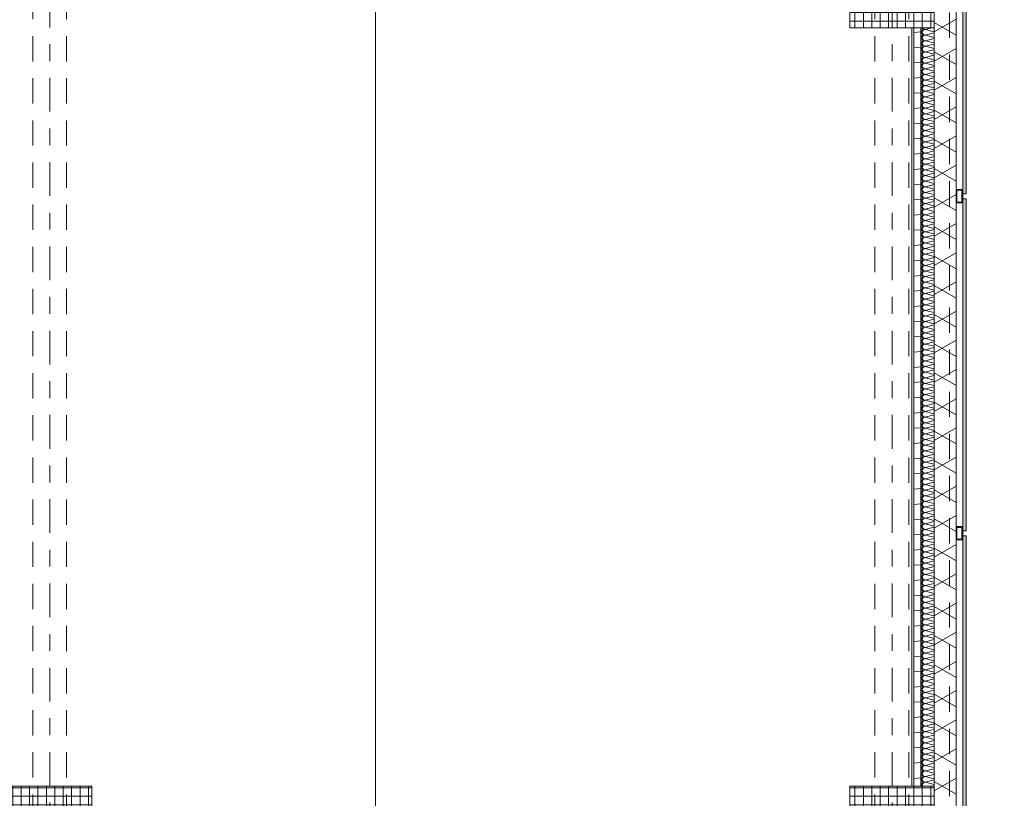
# Model space of a CAD drawing. Header units: metres. Extents: x -167 to 233, y -155 to 122.
# Tile 43 of 68: x 52.57 to 58.42, y 28.77 to 33.39. Entities that reach past the tile are written whole.
import ezdxf
from ezdxf.enums import TextEntityAlignment as Align

# ---------------------------------------------------------------- set-up
doc = ezdxf.new("R2010")
doc.units = ezdxf.units.M
doc.header["$MEASUREMENT"] = 0
for name, pattern in [('Raster', [0.4, 0.2, -0.1, 0, -0.1]), ('Strichlinie eng', [0.23, 0.15, -0.08]), ('Untersicht', [0.2, 0.15, -0.05])]:
    doc.linetypes.add(name, pattern=pattern)
for name, color, linetype in [('10 Stütze', 7, 'Continuous'), ('10 Wand außen', 7, 'Continuous'), ('20 Decke', 7, 'Continuous'), ('20 Träger', 7, 'Continuous'), ('50 Sanitäreinrichtung', 7, 'Continuous'), ('90 Achsraster', 7, 'Continuous'), ('94 Genehmigungsplanung Bemaßung', 7, 'Continuous')]:
    doc.layers.add(name, color=color, linetype=linetype)
doc.styles.add('ERSTELLTER_STIL_1', font='arial.ttf')
doc.styles.add('ERSTELLTER_STIL_2', font='arial.ttf')
doc.dimstyles.new('ERSTELLTER_STIL__2', dxfattribs={"dimtxt": 0.25, "dimasz": 0.19, "dimexe": 0.18, "dimexo": 0.1, "dimgap": 0, "dimtad": 1, "dimzin": 0, "dimdsep": 46, "dimtxsty": 'ERSTELLTER_STIL_1', "dimblk": 'ARROWHEAD_6', "dimblk1": 'ARROWHEAD_6', "dimblk2": 'ARROWHEAD_6', "dimcen": 0.09, "dimclrd": 7, "dimclre": 7, "dimclrt": 7, "dimazin": 0, "dimtfac": 1, "dimtdec": 4, "dimtmove": 0, "dimatfit": 3, "dimfxl": 1, "dimtolj": 1, "dimtzin": 0, "dimarcsym": 0})
pattern_1 = [(0, (27236.132094, 33357.27905), (0, 0.05), []), (90, (27236.132094, 33357.27905), (-0.05, 0), [])]

# ---------------------------------------------------------------- blocks, each defined once
blk = doc.blocks.new('*X43', base_point=(27236.1321, 33357.279))
at = {"layer": '10 Wand außen', "color": 8, "linetype": 'Continuous', "lineweight": 18}
for p, q in [((57.9913, 33.3397), (57.9488, 33.329)), ((58.0025, 33.3156), (57.9488, 33.329)), ((58.0025, 33.3091), (57.9488, 33.2957)), ((58.0025, 33.2823), (57.9488, 33.2957)), ((58.0025, 33.2758), (57.9488, 33.2624)), ((58.0025, 33.2489), (57.9488, 33.2624)), ((58.0025, 33.2425), (57.9488, 33.229)), ((58.0025, 33.2156), (57.9488, 33.229)), ((58.0025, 33.2091), (57.9488, 33.1957)), ((58.0025, 33.1823), (57.9488, 33.1957)), ((58.0025, 33.1758), (57.9488, 33.1624)), ((58.0025, 33.1489), (57.9488, 33.1624)), ((58.0025, 33.1425), (57.9488, 33.129)), ((58.0025, 33.1156), (57.9488, 33.129)), ((58.0025, 33.1091), (57.9488, 33.0957)), ((58.0025, 33.0823), (57.9488, 33.0957)), ((58.0025, 33.0758), (57.9488, 33.0624)), ((58.0025, 33.0489), (57.9488, 33.0624)), ((58.0025, 33.0425), (57.9488, 33.029)), ((58.0025, 33.0156), (57.9488, 33.029)), ((58.0025, 33.0091), (57.9488, 32.9957)), ((58.0025, 32.9823), (57.9488, 32.9957)), ((58.0025, 32.9758), (57.9488, 32.9624)), ((58.0025, 32.9489), (57.9488, 32.9624)), ((58.0025, 32.9425), (57.9488, 32.929)), ((58.0025, 32.9156), (57.9488, 32.929)), ((58.0025, 32.9091), (57.9488, 32.8957)), ((58.0025, 32.8823), (57.9488, 32.8957)), ((58.0025, 32.8758), (57.9488, 32.8624)), ((58.0025, 32.8489), (57.9488, 32.8624)), ((58.0025, 32.8425), (57.9488, 32.829)), ((58.0025, 32.8156), (57.9488, 32.829)), ((58.0025, 32.8091), (57.9488, 32.7957)), ((58.0025, 32.7823), (57.9488, 32.7957)), ((58.0025, 32.7758), (57.9488, 32.7624)), ((58.0025, 32.7489), (57.9488, 32.7624)), ((58.0025, 32.7425), (57.9488, 32.729)), ((58.0025, 32.7156), (57.9488, 32.729)), ((58.0025, 32.7091), (57.9488, 32.6957)), ((58.0025, 32.6823), (57.9488, 32.6957)), ((58.0025, 32.6758), (57.9488, 32.6624)), ((58.0025, 32.6489), (57.9488, 32.6624)), ((58.0025, 32.6425), (57.9488, 32.629)), ((58.0025, 32.6156), (57.9488, 32.629)), ((58.0025, 32.6091), (57.9488, 32.5957)), ((58.0025, 32.5823), (57.9488, 32.5957)), ((58.0025, 32.5758), (57.9488, 32.5624)), ((58.0025, 32.5489), (57.9488, 32.5624)), ((58.0025, 32.5425), (57.9488, 32.529)), ((58.0025, 32.5156), (57.9488, 32.529)), ((58.0025, 32.5091), (57.9488, 32.4957)), ((58.0025, 32.4823), (57.9488, 32.4957)), ((58.0025, 32.4758), (57.9488, 32.4624)), ((58.0025, 32.4489), (57.9488, 32.4624)), ((58.0025, 32.4425), (57.9488, 32.429)), ((58.0025, 32.4156), (57.9488, 32.429)), ((58.0025, 32.4091), (57.9488, 32.3957)), ((58.0025, 32.3823), (57.9488, 32.3957)), ((58.0025, 32.3758), (57.9488, 32.3624)), ((58.0025, 32.3489), (57.9488, 32.3624)), ((58.0025, 32.3425), (57.9488, 32.329)), ((58.0025, 32.3156), (57.9488, 32.329)), ((58.0025, 32.3091), (57.9488, 32.2957)), ((58.0025, 32.2823), (57.9488, 32.2957)), ((58.0025, 32.2758), (57.9488, 32.2624)), ((58.0025, 32.2489), (57.9488, 32.2624)), ((58.0025, 32.2425), (57.9488, 32.229)), ((58.0025, 32.2156), (57.9488, 32.229)), ((58.0025, 32.2091), (57.9488, 32.1957)), ((58.0025, 32.1823), (57.9488, 32.1957)), ((58.0025, 32.1758), (57.9488, 32.1624)), ((58.0025, 32.1489), (57.9488, 32.1624)), ((58.0025, 32.1425), (57.9488, 32.129)), ((58.0025, 32.1156), (57.9488, 32.129)), ((58.0025, 32.1091), (57.9488, 32.0957)), ((58.0025, 32.0823), (57.9488, 32.0957)), ((58.0025, 32.0758), (57.9488, 32.0624)), ((58.0025, 32.0489), (57.9488, 32.0624)), ((58.0025, 32.0425), (57.9488, 32.029)), ((58.0025, 32.0156), (57.9488, 32.029)), ((58.0025, 32.0091), (57.9488, 31.9957)), ((58.0025, 31.9823), (57.9488, 31.9957)), ((58.0025, 31.9758), (57.9488, 31.9624)), ((58.0025, 31.9489), (57.9488, 31.9624)), ((58.0025, 31.9425), (57.9488, 31.929)), ((58.0025, 31.9156), (57.9488, 31.929)), ((58.0025, 31.9091), (57.9488, 31.8957)), ((58.0025, 31.8823), (57.9488, 31.8957)), ((58.0025, 31.8758), (57.9488, 31.8624)), ((58.0025, 31.8489), (57.9488, 31.8624)), ((58.0025, 31.8425), (57.9488, 31.829)), ((58.0025, 31.8156), (57.9488, 31.829)), ((58.0025, 31.8091), (57.9488, 31.7957)), ((58.0025, 31.7823), (57.9488, 31.7957)), ((58.0025, 31.7758), (57.9488, 31.7624)), ((58.0025, 31.7489), (57.9488, 31.7624)), ((58.0025, 31.7425), (57.9488, 31.729)), ((58.0025, 31.7156), (57.9488, 31.729)), ((58.0025, 31.7091), (57.9488, 31.6957)), ((58.0025, 31.6823), (57.9488, 31.6957)), ((58.0025, 31.6758), (57.9488, 31.6624)), ((58.0025, 31.6489), (57.9488, 31.6624)), ((58.0025, 31.6425), (57.9488, 31.629)), ((58.0025, 31.6156), (57.9488, 31.629)), ((58.0025, 31.6091), (57.9488, 31.5957)), ((58.0025, 31.5823), (57.9488, 31.5957)), ((58.0025, 31.5758), (57.9488, 31.5624)), ((58.0025, 31.5489), (57.9488, 31.5624)), ((58.0025, 31.5425), (57.9488, 31.529)), ((58.0025, 31.5156), (57.9488, 31.529)), ((58.0025, 31.5091), (57.9488, 31.4957)), ((58.0025, 31.4823), (57.9488, 31.4957)), ((58.0025, 31.4758), (57.9488, 31.4624)), ((58.0025, 31.4489), (57.9488, 31.4624)), ((58.0025, 31.4425), (57.9488, 31.429)), ((58.0025, 31.4156), (57.9488, 31.429)), ((58.0025, 31.4091), (57.9488, 31.3957)), ((58.0025, 31.3823), (57.9488, 31.3957)), ((58.0025, 31.3758), (57.9488, 31.3624)), ((58.0025, 31.3489), (57.9488, 31.3624)), ((58.0025, 31.3425), (57.9488, 31.329)), ((58.0025, 31.3156), (57.9488, 31.329)), ((58.0025, 31.3091), (57.9488, 31.2957)), ((58.0025, 31.2823), (57.9488, 31.2957)), ((58.0025, 31.2758), (57.9488, 31.2624)), ((58.0025, 31.2489), (57.9488, 31.2624)), ((58.0025, 31.2425), (57.9488, 31.229)), ((58.0025, 31.2156), (57.9488, 31.229)), ((58.0025, 31.2091), (57.9488, 31.1957)), ((58.0025, 31.1823), (57.9488, 31.1957)), ((58.0025, 31.1758), (57.9488, 31.1624)), ((58.0025, 31.1489), (57.9488, 31.1624)), ((58.0025, 31.1425), (57.9488, 31.129)), ((58.0025, 31.1156), (57.9488, 31.129)), ((58.0025, 31.1091), (57.9488, 31.0957)), ((58.0025, 31.0823), (57.9488, 31.0957)), ((58.0025, 31.0758), (57.9488, 31.0624)), ((58.0025, 31.0489), (57.9488, 31.0624)), ((58.0025, 31.0425), (57.9488, 31.029)), ((58.0025, 31.0156), (57.9488, 31.029)), ((58.0025, 31.0091), (57.9488, 30.9957)), ((58.0025, 30.9823), (57.9488, 30.9957)), ((58.0025, 30.9758), (57.9488, 30.9624)), ((58.0025, 30.9489), (57.9488, 30.9624)), ((58.0025, 30.9425), (57.9488, 30.929)), ((58.0025, 30.9156), (57.9488, 30.929)), ((58.0025, 30.9091), (57.9488, 30.8957)), ((58.0025, 30.8823), (57.9488, 30.8957)), ((58.0025, 30.8758), (57.9488, 30.8624)), ((58.0025, 30.8489), (57.9488, 30.8624)), ((58.0025, 30.8425), (57.9488, 30.829)), ((58.0025, 30.8156), (57.9488, 30.829)), ((58.0025, 30.8091), (57.9488, 30.7957)), ((58.0025, 30.7823), (57.9488, 30.7957)), ((58.0025, 30.7758), (57.9488, 30.7624)), ((58.0025, 30.7489), (57.9488, 30.7624)), ((58.0025, 30.7425), (57.9488, 30.729)), ((58.0025, 30.7156), (57.9488, 30.729)), ((58.0025, 30.7091), (57.9488, 30.6957)), ((58.0025, 30.6823), (57.9488, 30.6957)), ((58.0025, 30.6758), (57.9488, 30.6624)), ((58.0025, 30.6489), (57.9488, 30.6624)), ((58.0025, 30.6425), (57.9488, 30.629)), ((58.0025, 30.6156), (57.9488, 30.629)), ((58.0025, 30.6091), (57.9488, 30.5957)), ((58.0025, 30.5823), (57.9488, 30.5957)), ((58.0025, 30.5758), (57.9488, 30.5624)), ((58.0025, 30.5489), (57.9488, 30.5624)), ((58.0025, 30.5425), (57.9488, 30.529)), ((58.0025, 30.5156), (57.9488, 30.529)), ((58.0025, 30.5091), (57.9488, 30.4957)), ((58.0025, 30.4823), (57.9488, 30.4957)), ((58.0025, 30.4758), (57.9488, 30.4624)), ((58.0025, 30.4489), (57.9488, 30.4624)), ((58.0025, 30.4425), (57.9488, 30.429)), ((58.0025, 30.4156), (57.9488, 30.429)), ((58.0025, 30.4091), (57.9488, 30.3957)), ((58.0025, 30.3823), (57.9488, 30.3957)), ((58.0025, 30.3758), (57.9488, 30.3624)), ((58.0025, 30.3489), (57.9488, 30.3624)), ((58.0025, 30.3425), (57.9488, 30.329)), ((58.0025, 30.3156), (57.9488, 30.329)), ((58.0025, 30.3091), (57.9488, 30.2957)), ((58.0025, 30.2823), (57.9488, 30.2957)), ((58.0025, 30.2758), (57.9488, 30.2624)), ((58.0025, 30.2489), (57.9488, 30.2624)), ((58.0025, 30.2425), (57.9488, 30.229)), ((58.0025, 30.2156), (57.9488, 30.229)), ((58.0025, 30.2091), (57.9488, 30.1957)), ((58.0025, 30.1823), (57.9488, 30.1957)), ((58.0025, 30.1758), (57.9488, 30.1624)), ((58.0025, 30.1489), (57.9488, 30.1624)), ((58.0025, 30.1425), (57.9488, 30.129)), ((58.0025, 30.1156), (57.9488, 30.129)), ((58.0025, 30.1091), (57.9488, 30.0957)), ((58.0025, 30.0823), (57.9488, 30.0957)), ((58.0025, 30.0758), (57.9488, 30.0624)), ((58.0025, 30.0489), (57.9488, 30.0624)), ((58.0025, 30.0425), (57.9488, 30.029)), ((58.0025, 30.0156), (57.9488, 30.029)), ((58.0025, 30.0091), (57.9488, 29.9957)), ((58.0025, 29.9823), (57.9488, 29.9957)), ((58.0025, 29.9758), (57.9488, 29.9624)), ((58.0025, 29.9489), (57.9488, 29.9624)), ((58.0025, 29.9425), (57.9488, 29.929)), ((58.0025, 29.9156), (57.9488, 29.929)), ((58.0025, 29.9091), (57.9488, 29.8957)), ((58.0025, 29.8823), (57.9488, 29.8957)), ((58.0025, 29.8758), (57.9488, 29.8624)), ((58.0025, 29.8489), (57.9488, 29.8624)), ((58.0025, 29.8425), (57.9488, 29.829)), ((58.0025, 29.8156), (57.9488, 29.829)), ((58.0025, 29.8091), (57.9488, 29.7957)), ((58.0025, 29.7823), (57.9488, 29.7957)), ((58.0025, 29.7758), (57.9488, 29.7624)), ((58.0025, 29.7489), (57.9488, 29.7624)), ((58.0025, 29.7425), (57.9488, 29.729)), ((58.0025, 29.7156), (57.9488, 29.729)), ((58.0025, 29.7091), (57.9488, 29.6957)), ((58.0025, 29.6823), (57.9488, 29.6957)), ((58.0025, 29.6758), (57.9488, 29.6624)), ((58.0025, 29.6489), (57.9488, 29.6624)), ((58.0025, 29.6425), (57.9488, 29.629)), ((58.0025, 29.6156), (57.9488, 29.629)), ((58.0025, 29.6091), (57.9488, 29.5957)), ((58.0025, 29.5823), (57.9488, 29.5957)), ((58.0025, 29.5758), (57.9488, 29.5624)), ((58.0025, 29.5489), (57.9488, 29.5624)), ((58.0025, 29.5425), (57.9488, 29.529)), ((58.0025, 29.5156), (57.9488, 29.529)), ((58.0025, 29.5091), (57.9488, 29.4957)), ((58.0025, 29.4823), (57.9488, 29.4957)), ((58.0025, 29.4758), (57.9488, 29.4624)), ((58.0025, 29.4489), (57.9488, 29.4624)), ((58.0025, 29.4425), (57.9488, 29.429)), ((58.0025, 29.4156), (57.9488, 29.429)), ((58.0025, 29.4091), (57.9488, 29.3957)), ((58.0025, 29.3823), (57.9488, 29.3957)), ((58.0025, 29.3758), (57.9488, 29.3624)), ((58.0025, 29.3489), (57.9488, 29.3624)), ((58.0025, 29.3425), (57.9488, 29.329)), ((58.0025, 29.3156), (57.9488, 29.329)), ((58.0025, 29.3091), (57.9488, 29.2957)), ((58.0025, 29.2823), (57.9488, 29.2957)), ((58.0025, 29.2758), (57.9488, 29.2624)), ((58.0025, 29.2489), (57.9488, 29.2624)), ((58.0025, 29.2425), (57.9488, 29.229)), ((58.0025, 29.2156), (57.9488, 29.229)), ((58.0025, 29.2091), (57.9488, 29.1957)), ((58.0025, 29.1823), (57.9488, 29.1957)), ((58.0025, 29.1758), (57.9488, 29.1624)), ((58.0025, 29.1489), (57.9488, 29.1624)), ((58.0025, 29.1425), (57.9488, 29.129)), ((58.0025, 29.1156), (57.9488, 29.129)), ((58.0025, 29.1091), (57.9488, 29.0957)), ((58.0025, 29.0823), (57.9488, 29.0957)), ((58.0025, 29.0758), (57.9488, 29.0624)), ((58.0025, 29.0489), (57.9488, 29.0624)), ((58.0025, 29.0425), (57.9488, 29.029)), ((58.0025, 29.0156), (57.9488, 29.029)), ((58.0025, 29.0091), (57.9488, 28.9957)), ((58.0025, 28.9823), (57.9488, 28.9957)), ((58.0025, 28.9758), (57.9488, 28.9624)), ((58.0025, 28.9489), (57.9488, 28.9624)), ((58.0025, 28.9425), (57.9488, 28.929)), ((58.0025, 28.9156), (57.9488, 28.929)), ((58.0025, 28.9091), (57.9488, 28.8957)), ((58.0025, 28.8823), (57.9488, 28.8957)), ((58.0025, 28.8758), (57.9488, 28.8624)), ((58.0025, 28.8489), (57.9488, 28.8624)), ((58.0025, 28.8425), (57.9913, 28.8397))]:
    blk.add_line(p, q, dxfattribs=at)
for centre, start, end in [((57.9154, 33.329), 295.07837, 0), ((57.9154, 33.329), 0, 39.61498), ((57.9488, 33.3124), 90, 180), ((57.9488, 33.3457), 201.24609, 270), ((57.9154, 33.2957), 0, 64.92163), ((57.9154, 33.2957), 295.07837, 0), ((57.9154, 33.2624), 0, 64.92163), ((57.9154, 33.2624), 295.07837, 0), ((57.9488, 33.3124), 180, 270), ((57.9488, 33.279), 90, 180), ((57.9488, 33.279), 180, 270), ((57.9488, 33.2457), 90, 180), ((57.9154, 33.229), 0, 64.92163), ((57.9154, 33.229), 295.07837, 0), ((57.9154, 33.1957), 0, 64.92163), ((57.9488, 33.2457), 180, 270), ((57.9488, 33.2124), 90, 180), ((57.9488, 33.2124), 180, 270), ((57.9154, 33.1957), 295.07837, 0), ((57.9154, 33.1624), 0, 64.92163), ((57.9154, 33.1624), 295.07837, 0), ((57.9154, 33.129), 0, 64.92163), ((57.9488, 33.179), 90, 180), ((57.9488, 33.179), 180, 270), ((57.9488, 33.1457), 90, 180), ((57.9488, 33.1457), 180, 270), ((57.9154, 33.129), 295.07837, 0), ((57.9154, 33.0957), 0, 64.92163), ((57.9154, 33.0957), 295.07837, 0), ((57.9488, 33.1124), 90, 180), ((57.9488, 33.1124), 180, 270), ((57.9488, 33.079), 90, 180), ((57.9154, 33.0624), 0, 64.92163), ((57.9154, 33.0624), 295.07837, 0), ((57.9154, 33.029), 0, 64.92163), ((57.9154, 33.029), 295.07837, 0), ((57.9488, 33.079), 180, 270), ((57.9488, 33.0457), 90, 180), ((57.9488, 33.0457), 180, 270), ((57.9488, 33.0124), 90, 180), ((57.9154, 32.9957), 0, 64.92163), ((57.9154, 32.9957), 295.07837, 0), ((57.9154, 32.9624), 0, 64.92163), ((57.9488, 33.0124), 180, 270), ((57.9488, 32.979), 90, 180), ((57.9488, 32.979), 180, 270), ((57.9154, 32.9624), 295.07837, 0), ((57.9154, 32.929), 0, 64.92163), ((57.9154, 32.929), 295.07837, 0), ((57.9154, 32.8957), 0, 64.92163), ((57.9488, 32.9457), 90, 180), ((57.9488, 32.9457), 180, 270), ((57.9488, 32.9124), 90, 180), ((57.9488, 32.9124), 180, 270), ((57.9154, 32.8957), 295.07837, 0), ((57.9154, 32.8624), 0, 64.92163), ((57.9154, 32.8624), 295.07837, 0), ((57.9488, 32.879), 90, 180), ((57.9488, 32.879), 180, 270), ((57.9488, 32.8457), 90, 180), ((57.9154, 32.829), 0, 64.92163), ((57.9154, 32.829), 295.07837, 0), ((57.9154, 32.7957), 0, 64.92163), ((57.9154, 32.7957), 295.07837, 0), ((57.9488, 32.8457), 180, 270), ((57.9488, 32.8124), 90, 180), ((57.9488, 32.8124), 180, 270), ((57.9488, 32.779), 90, 180), ((57.9154, 32.7624), 0, 64.92163), ((57.9154, 32.7624), 295.07837, 0), ((57.9154, 32.729), 0, 64.92163), ((57.9488, 32.779), 180, 270), ((57.9488, 32.7457), 90, 180), ((57.9488, 32.7457), 180, 270), ((57.9154, 32.729), 295.07837, 0), ((57.9154, 32.6957), 0, 64.92163), ((57.9154, 32.6957), 295.07837, 0), ((57.9154, 32.6624), 0, 64.92163), ((57.9488, 32.7124), 90, 180), ((57.9488, 32.7124), 180, 270), ((57.9488, 32.679), 90, 180), ((57.9488, 32.679), 180, 270), ((57.9154, 32.6624), 295.07837, 0), ((57.9154, 32.629), 0, 64.92163), ((57.9154, 32.629), 295.07837, 0), ((57.9488, 32.6457), 90, 180), ((57.9488, 32.6457), 180, 270), ((57.9488, 32.6124), 90, 180), ((57.9154, 32.5957), 0, 64.92163), ((57.9154, 32.5957), 295.07837, 0), ((57.9154, 32.5624), 0, 64.92163), ((57.9154, 32.5624), 295.07837, 0), ((57.9488, 32.6124), 180, 270), ((57.9488, 32.579), 90, 180), ((57.9488, 32.579), 180, 270), ((57.9488, 32.5457), 90, 180), ((57.9154, 32.529), 0, 64.92163), ((57.9154, 32.529), 295.07837, 0), ((57.9154, 32.4957), 0, 64.92163), ((57.9488, 32.5457), 180, 270), ((57.9488, 32.5124), 90, 180), ((57.9488, 32.5124), 180, 270), ((57.9154, 32.4957), 295.07837, 0), ((57.9154, 32.4624), 0, 64.92163), ((57.9154, 32.4624), 295.07837, 0), ((57.9154, 32.429), 0, 64.92163), ((57.9488, 32.479), 90, 180), ((57.9488, 32.479), 180, 270), ((57.9488, 32.4457), 90, 180), ((57.9488, 32.4457), 180, 270), ((57.9154, 32.429), 295.07837, 0), ((57.9154, 32.3957), 0, 64.92163), ((57.9154, 32.3957), 295.07837, 0), ((57.9488, 32.4124), 90, 180), ((57.9488, 32.4124), 180, 270), ((57.9488, 32.379), 90, 180), ((57.9154, 32.3624), 0, 64.92163), ((57.9154, 32.3624), 295.07837, 0), ((57.9154, 32.329), 0, 64.92163), ((57.9154, 32.329), 295.07837, 0), ((57.9488, 32.379), 180, 270), ((57.9488, 32.3457), 90, 180), ((57.9488, 32.3457), 180, 270), ((57.9488, 32.3124), 90, 180), ((57.9154, 32.2957), 0, 64.92163), ((57.9154, 32.2957), 295.07837, 0), ((57.9154, 32.2624), 0, 64.92163), ((57.9488, 32.3124), 180, 270), ((57.9488, 32.279), 90, 180), ((57.9488, 32.279), 180, 270), ((57.9154, 32.2624), 295.07837, 0), ((57.9154, 32.229), 0, 64.92163), ((57.9154, 32.229), 295.07837, 0), ((57.9154, 32.1957), 0, 64.92163), ((57.9488, 32.2457), 90, 180), ((57.9488, 32.2457), 180, 270), ((57.9488, 32.2124), 90, 180), ((57.9488, 32.2124), 180, 270), ((57.9154, 32.1957), 295.07837, 0), ((57.9154, 32.1624), 0, 64.92163), ((57.9154, 32.1624), 295.07837, 0), ((57.9488, 32.179), 90, 180), ((57.9488, 32.179), 180, 270), ((57.9488, 32.1457), 90, 180), ((57.9154, 32.129), 0, 64.92163), ((57.9154, 32.129), 295.07837, 0), ((57.9154, 32.0957), 0, 64.92163), ((57.9154, 32.0957), 295.07837, 0), ((57.9488, 32.1457), 180, 270), ((57.9488, 32.1124), 90, 180), ((57.9488, 32.1124), 180, 270), ((57.9488, 32.079), 90, 180), ((57.9154, 32.0624), 0, 64.92163), ((57.9154, 32.0624), 295.07837, 0), ((57.9154, 32.029), 0, 64.92163), ((57.9488, 32.079), 180, 270), ((57.9488, 32.0457), 90, 180), ((57.9488, 32.0457), 180, 270), ((57.9154, 32.029), 295.07837, 0), ((57.9154, 31.9957), 0, 64.92163), ((57.9154, 31.9957), 295.07837, 0), ((57.9154, 31.9624), 0, 64.92163), ((57.9488, 32.0124), 90, 180), ((57.9488, 32.0124), 180, 270), ((57.9488, 31.979), 90, 180), ((57.9488, 31.979), 180, 270), ((57.9154, 31.9624), 295.07837, 0), ((57.9154, 31.929), 0, 64.92163), ((57.9154, 31.929), 295.07837, 0), ((57.9488, 31.9457), 90, 180), ((57.9488, 31.9457), 180, 270), ((57.9488, 31.9124), 90, 180), ((57.9154, 31.8957), 0, 64.92163), ((57.9154, 31.8957), 295.07837, 0), ((57.9154, 31.8624), 0, 64.92163), ((57.9154, 31.8624), 295.07837, 0), ((57.9488, 31.9124), 180, 270), ((57.9488, 31.879), 90, 180), ((57.9488, 31.879), 180, 270), ((57.9488, 31.8457), 90, 180), ((57.9154, 31.829), 0, 64.92163), ((57.9154, 31.829), 295.07837, 0), ((57.9154, 31.7957), 0, 64.92163), ((57.9488, 31.8457), 180, 270), ((57.9488, 31.8124), 90, 180), ((57.9488, 31.8124), 180, 270), ((57.9154, 31.7957), 295.07837, 0), ((57.9154, 31.7624), 0, 64.92163), ((57.9154, 31.7624), 295.07837, 0), ((57.9154, 31.729), 0, 64.92163), ((57.9488, 31.779), 90, 180), ((57.9488, 31.779), 180, 270), ((57.9488, 31.7457), 90, 180), ((57.9488, 31.7457), 180, 270), ((57.9154, 31.729), 295.07837, 0), ((57.9154, 31.6957), 0, 64.92163), ((57.9154, 31.6957), 295.07837, 0), ((57.9488, 31.7124), 90, 180), ((57.9488, 31.7124), 180, 270), ((57.9488, 31.679), 90, 180), ((57.9154, 31.6624), 0, 64.92163), ((57.9154, 31.6624), 295.07837, 0), ((57.9154, 31.629), 0, 64.92163), ((57.9154, 31.629), 295.07837, 0), ((57.9488, 31.679), 180, 270), ((57.9488, 31.6457), 90, 180), ((57.9488, 31.6457), 180, 270), ((57.9488, 31.6124), 90, 180), ((57.9154, 31.5957), 0, 64.92163), ((57.9154, 31.5957), 295.07837, 0), ((57.9154, 31.5624), 0, 64.92163), ((57.9488, 31.6124), 180, 270), ((57.9488, 31.579), 90, 180), ((57.9488, 31.579), 180, 270), ((57.9154, 31.5624), 295.07837, 0), ((57.9154, 31.529), 0, 64.92163), ((57.9154, 31.529), 295.07837, 0), ((57.9154, 31.4957), 0, 64.92163), ((57.9488, 31.5457), 90, 180), ((57.9488, 31.5457), 180, 270), ((57.9488, 31.5124), 90, 180), ((57.9488, 31.5124), 180, 270), ((57.9154, 31.4957), 295.07837, 0), ((57.9154, 31.4624), 0, 64.92163), ((57.9154, 31.4624), 295.07837, 0), ((57.9488, 31.479), 90, 180), ((57.9488, 31.479), 180, 270), ((57.9488, 31.4457), 90, 180), ((57.9154, 31.429), 0, 64.92163), ((57.9154, 31.429), 295.07837, 0), ((57.9154, 31.3957), 0, 64.92163), ((57.9154, 31.3957), 295.07837, 0), ((57.9488, 31.4457), 180, 270), ((57.9488, 31.4124), 90, 180), ((57.9488, 31.4124), 180, 270), ((57.9488, 31.379), 90, 180), ((57.9154, 31.3624), 0, 64.92163), ((57.9154, 31.3624), 295.07837, 0), ((57.9154, 31.329), 0, 64.92163), ((57.9488, 31.379), 180, 270), ((57.9488, 31.3457), 90, 180), ((57.9488, 31.3457), 180, 270), ((57.9154, 31.329), 295.07837, 0), ((57.9154, 31.2957), 0, 64.92163), ((57.9154, 31.2957), 295.07837, 0), ((57.9154, 31.2624), 0, 64.92163), ((57.9488, 31.3124), 90, 180), ((57.9488, 31.3124), 180, 270), ((57.9488, 31.279), 90, 180), ((57.9488, 31.279), 180, 270), ((57.9154, 31.2624), 295.07837, 0), ((57.9154, 31.229), 0, 64.92163), ((57.9154, 31.229), 295.07837, 0), ((57.9488, 31.2457), 90, 180), ((57.9488, 31.2457), 180, 270), ((57.9488, 31.2124), 90, 180), ((57.9154, 31.1957), 0, 64.92163), ((57.9154, 31.1957), 295.07837, 0), ((57.9154, 31.1624), 0, 64.92163), ((57.9154, 31.1624), 295.07837, 0), ((57.9488, 31.2124), 180, 270), ((57.9488, 31.179), 90, 180), ((57.9488, 31.179), 180, 270), ((57.9488, 31.1457), 90, 180), ((57.9154, 31.129), 0, 64.92163), ((57.9154, 31.129), 295.07837, 0), ((57.9154, 31.0957), 0, 64.92163), ((57.9488, 31.1457), 180, 270), ((57.9488, 31.1124), 90, 180), ((57.9488, 31.1124), 180, 270), ((57.9154, 31.0957), 295.07837, 0), ((57.9154, 31.0624), 0, 64.92163), ((57.9154, 31.0624), 295.07837, 0), ((57.9154, 31.029), 0, 64.92163), ((57.9488, 31.079), 90, 180), ((57.9488, 31.079), 180, 270), ((57.9488, 31.0457), 90, 180), ((57.9488, 31.0457), 180, 270), ((57.9154, 31.029), 295.07837, 0), ((57.9154, 30.9957), 0, 64.92163), ((57.9154, 30.9957), 295.07837, 0), ((57.9488, 31.0124), 90, 180), ((57.9488, 31.0124), 180, 270), ((57.9488, 30.979), 90, 180), ((57.9154, 30.9624), 0, 64.92163), ((57.9154, 30.9624), 295.07837, 0), ((57.9154, 30.929), 0, 64.92163), ((57.9154, 30.929), 295.07837, 0), ((57.9488, 30.979), 180, 270), ((57.9488, 30.9457), 90, 180), ((57.9488, 30.9457), 180, 270), ((57.9488, 30.9124), 90, 180), ((57.9154, 30.8957), 0, 64.92163), ((57.9154, 30.8957), 295.07837, 0), ((57.9154, 30.8624), 0, 64.92163), ((57.9154, 30.8624), 295.07837, 0), ((57.9488, 30.9124), 180, 270), ((57.9488, 30.879), 90, 180), ((57.9488, 30.879), 180, 270), ((57.9488, 30.8457), 90, 180), ((57.9154, 30.829), 0, 64.92163), ((57.9154, 30.829), 295.07837, 0), ((57.9154, 30.7957), 0, 64.92163), ((57.9488, 30.8457), 180, 270), ((57.9488, 30.8124), 90, 180), ((57.9488, 30.8124), 180, 270), ((57.9154, 30.7957), 295.07837, 0), ((57.9154, 30.7624), 0, 64.92163), ((57.9154, 30.7624), 295.07837, 0), ((57.9488, 30.779), 90, 180), ((57.9488, 30.779), 180, 270), ((57.9488, 30.7457), 90, 180), ((57.9488, 30.7457), 180, 270), ((57.9154, 30.729), 0, 64.92163), ((57.9154, 30.729), 295.07837, 0), ((57.9154, 30.6957), 0, 64.92163), ((57.9154, 30.6957), 295.07837, 0), ((57.9488, 30.7124), 90, 180), ((57.9488, 30.7124), 180, 270), ((57.9488, 30.679), 90, 180), ((57.9154, 30.6624), 0, 64.92163), ((57.9154, 30.6624), 295.07837, 0), ((57.9154, 30.629), 0, 64.92163), ((57.9154, 30.629), 295.07837, 0), ((57.9488, 30.679), 180, 270), ((57.9488, 30.6457), 90, 180), ((57.9488, 30.6457), 180, 270), ((57.9488, 30.6124), 90, 180), ((57.9154, 30.5957), 0, 64.92163), ((57.9154, 30.5957), 295.07837, 0), ((57.9154, 30.5624), 0, 64.92163), ((57.9488, 30.6124), 180, 270), ((57.9488, 30.579), 90, 180), ((57.9488, 30.579), 180, 270), ((57.9154, 30.5624), 295.07837, 0), ((57.9154, 30.529), 0, 64.92163), ((57.9154, 30.529), 295.07837, 0), ((57.9488, 30.5457), 90, 180), ((57.9488, 30.5457), 180, 270), ((57.9488, 30.5124), 90, 180), ((57.9488, 30.5124), 180, 270), ((57.9154, 30.4957), 0, 64.92163), ((57.9154, 30.4957), 295.07837, 0), ((57.9154, 30.4624), 0, 64.92163), ((57.9154, 30.4624), 295.07837, 0), ((57.9488, 30.479), 90, 180), ((57.9488, 30.479), 180, 270), ((57.9488, 30.4457), 90, 180), ((57.9154, 30.429), 0, 64.92163), ((57.9154, 30.429), 295.07837, 0), ((57.9154, 30.3957), 0, 64.92163), ((57.9154, 30.3957), 295.07837, 0), ((57.9488, 30.4457), 180, 270), ((57.9488, 30.4124), 90, 180), ((57.9488, 30.4124), 180, 270), ((57.9488, 30.379), 90, 180), ((57.9154, 30.3624), 0, 64.92163), ((57.9154, 30.3624), 295.07837, 0), ((57.9154, 30.329), 0, 64.92163), ((57.9488, 30.379), 180, 270), ((57.9488, 30.3457), 90, 180), ((57.9488, 30.3457), 180, 270), ((57.9154, 30.329), 295.07837, 0), ((57.9154, 30.2957), 0, 64.92163), ((57.9154, 30.2957), 295.07837, 0), ((57.9488, 30.3124), 90, 180), ((57.9488, 30.3124), 180, 270), ((57.9488, 30.279), 90, 180), ((57.9488, 30.279), 180, 270), ((57.9154, 30.2624), 0, 64.92163), ((57.9154, 30.2624), 295.07837, 0), ((57.9154, 30.229), 0, 64.92163), ((57.9154, 30.229), 295.07837, 0), ((57.9488, 30.2457), 90, 180), ((57.9488, 30.2457), 180, 270), ((57.9488, 30.2124), 90, 180), ((57.9154, 30.1957), 0, 64.92163), ((57.9154, 30.1957), 295.07837, 0), ((57.9154, 30.1624), 0, 64.92163), ((57.9154, 30.1624), 295.07837, 0), ((57.9488, 30.2124), 180, 270), ((57.9488, 30.179), 90, 180), ((57.9488, 30.179), 180, 270), ((57.9488, 30.1457), 90, 180), ((57.9154, 30.129), 0, 64.92163), ((57.9154, 30.129), 295.07837, 0), ((57.9154, 30.0957), 0, 64.92163), ((57.9488, 30.1457), 180, 270), ((57.9488, 30.1124), 90, 180), ((57.9488, 30.1124), 180, 270), ((57.9154, 30.0957), 295.07837, 0), ((57.9154, 30.0624), 0, 64.92163), ((57.9154, 30.0624), 295.07837, 0), ((57.9154, 30.029), 0, 64.92163), ((57.9488, 30.079), 90, 180), ((57.9488, 30.079), 180, 270), ((57.9488, 30.0457), 90, 180), ((57.9488, 30.0457), 180, 270), ((57.9154, 30.029), 295.07837, 0), ((57.9154, 29.9957), 0, 64.92163), ((57.9154, 29.9957), 295.07837, 0), ((57.9488, 30.0124), 90, 180), ((57.9488, 30.0124), 180, 270), ((57.9488, 29.979), 90, 180), ((57.9154, 29.9624), 0, 64.92163), ((57.9154, 29.9624), 295.07837, 0), ((57.9154, 29.929), 0, 64.92163), ((57.9154, 29.929), 295.07837, 0), ((57.9488, 29.979), 180, 270), ((57.9488, 29.9457), 90, 180), ((57.9488, 29.9457), 180, 270), ((57.9488, 29.9124), 90, 180), ((57.9154, 29.8957), 0, 64.92163), ((57.9154, 29.8957), 295.07837, 0), ((57.9154, 29.8624), 0, 64.92163), ((57.9488, 29.9124), 180, 270), ((57.9488, 29.879), 90, 180), ((57.9488, 29.879), 180, 270), ((57.9154, 29.8624), 295.07837, 0), ((57.9154, 29.829), 0, 64.92163), ((57.9154, 29.829), 295.07837, 0), ((57.9154, 29.7957), 0, 64.92163), ((57.9488, 29.8457), 90, 180), ((57.9488, 29.8457), 180, 270), ((57.9488, 29.8124), 90, 180), ((57.9488, 29.8124), 180, 270), ((57.9154, 29.7957), 295.07837, 0), ((57.9154, 29.7624), 0, 64.92163), ((57.9154, 29.7624), 295.07837, 0), ((57.9488, 29.779), 90, 180), ((57.9488, 29.779), 180, 270), ((57.9488, 29.7457), 90, 180), ((57.9154, 29.729), 0, 64.92163), ((57.9154, 29.729), 295.07837, 0), ((57.9154, 29.6957), 0, 64.92163), ((57.9154, 29.6957), 295.07837, 0), ((57.9488, 29.7457), 180, 270), ((57.9488, 29.7124), 90, 180), ((57.9488, 29.7124), 180, 270), ((57.9488, 29.679), 90, 180), ((57.9154, 29.6624), 0, 64.92163), ((57.9154, 29.6624), 295.07837, 0), ((57.9154, 29.629), 0, 64.92163), ((57.9488, 29.679), 180, 270), ((57.9488, 29.6457), 90, 180), ((57.9488, 29.6457), 180, 270), ((57.9154, 29.629), 295.07837, 0), ((57.9154, 29.5957), 0, 64.92163), ((57.9154, 29.5957), 295.07837, 0), ((57.9154, 29.5624), 0, 64.92163), ((57.9488, 29.6124), 90, 180), ((57.9488, 29.6124), 180, 270), ((57.9488, 29.579), 90, 180), ((57.9488, 29.579), 180, 270), ((57.9154, 29.5624), 295.07837, 0), ((57.9154, 29.529), 0, 64.92163), ((57.9154, 29.529), 295.07837, 0), ((57.9488, 29.5457), 90, 180), ((57.9488, 29.5457), 180, 270), ((57.9488, 29.5124), 90, 180), ((57.9154, 29.4957), 0, 64.92163), ((57.9154, 29.4957), 295.07837, 0), ((57.9154, 29.4624), 0, 64.92163), ((57.9154, 29.4624), 295.07837, 0), ((57.9488, 29.5124), 180, 270), ((57.9488, 29.479), 90, 180), ((57.9488, 29.479), 180, 270), ((57.9488, 29.4457), 90, 180), ((57.9154, 29.429), 0, 64.92163), ((57.9154, 29.429), 295.07837, 0), ((57.9154, 29.3957), 0, 64.92163), ((57.9488, 29.4457), 180, 270), ((57.9488, 29.4124), 90, 180), ((57.9488, 29.4124), 180, 270), ((57.9154, 29.3957), 295.07837, 0), ((57.9154, 29.3624), 0, 64.92163), ((57.9154, 29.3624), 295.07837, 0), ((57.9154, 29.329), 0, 64.92163), ((57.9488, 29.379), 90, 180), ((57.9488, 29.379), 180, 270), ((57.9488, 29.3457), 90, 180), ((57.9488, 29.3457), 180, 270), ((57.9154, 29.329), 295.07837, 0), ((57.9154, 29.2957), 0, 64.92163), ((57.9154, 29.2957), 295.07837, 0), ((57.9488, 29.3124), 90, 180), ((57.9488, 29.3124), 180, 270), ((57.9488, 29.279), 90, 180), ((57.9154, 29.2624), 0, 64.92163), ((57.9154, 29.2624), 295.07837, 0), ((57.9154, 29.229), 0, 64.92163), ((57.9154, 29.229), 295.07837, 0), ((57.9488, 29.279), 180, 270), ((57.9488, 29.2457), 90, 180), ((57.9488, 29.2457), 180, 270), ((57.9488, 29.2124), 90, 180), ((57.9154, 29.1957), 0, 64.92163), ((57.9154, 29.1957), 295.07837, 0), ((57.9154, 29.1624), 0, 64.92163), ((57.9488, 29.2124), 180, 270), ((57.9488, 29.179), 90, 180), ((57.9488, 29.179), 180, 270), ((57.9154, 29.1624), 295.07837, 0), ((57.9154, 29.129), 0, 64.92163), ((57.9154, 29.129), 295.07837, 0), ((57.9154, 29.0957), 0, 64.92163), ((57.9488, 29.1457), 90, 180), ((57.9488, 29.1457), 180, 270), ((57.9488, 29.1124), 90, 180), ((57.9488, 29.1124), 180, 270), ((57.9154, 29.0957), 295.07837, 0), ((57.9154, 29.0624), 0, 64.92163), ((57.9154, 29.0624), 295.07837, 0), ((57.9488, 29.079), 90, 180), ((57.9488, 29.079), 180, 270), ((57.9488, 29.0457), 90, 180), ((57.9154, 29.029), 0, 64.92163), ((57.9154, 29.029), 295.07837, 0), ((57.9154, 28.9957), 0, 64.92163), ((57.9154, 28.9957), 295.07837, 0), ((57.9488, 29.0457), 180, 270), ((57.9488, 29.0124), 90, 180), ((57.9488, 29.0124), 180, 270), ((57.9488, 28.979), 90, 180), ((57.9154, 28.9624), 0, 64.92163), ((57.9154, 28.9624), 295.07837, 0), ((57.9154, 28.929), 0, 64.92163), ((57.9488, 28.979), 180, 270), ((57.9488, 28.9457), 90, 180), ((57.9488, 28.9457), 180, 270), ((57.9154, 28.929), 295.07837, 0), ((57.9154, 28.8957), 0, 64.92163), ((57.9154, 28.8957), 295.07837, 0), ((57.9154, 28.8624), 0, 64.92163), ((57.9488, 28.9124), 90, 180), ((57.9488, 28.9124), 180, 270), ((57.9488, 28.879), 90, 180), ((57.9488, 28.879), 180, 270), ((57.9154, 28.8624), 295.07837, 0), ((57.9154, 28.829), 39.61491, 64.92163), ((57.9488, 28.8457), 90, 180), ((57.9488, 28.8457), 180, 201.24616)]:
    blk.add_arc(centre, 0.0167, start, end, dxfattribs=at)
blk = doc.blocks.new('Standard-Rastermarker_138')
at = {"layer": '90 Achsraster', "color": 14, "linetype": 'Raster', "lineweight": 18, "true_color": 0xa80000}
blk.add_line((1, 0), (24.6809, 0), dxfattribs=at)
at = {"layer": '90 Achsraster', "color": 14, "lineweight": 18, "true_color": 0xa80000, "style": 'ERSTELLTER_STIL_2'}
for tag, p in [('AC_MarkerText_1_0', (-0.5686, -0.0686)), ('AC_MarkerText_1_1', (25.8123, -0.0686))]:
    blk.add_attdef(tag, text='', height=0.3, rotation=90, dxfattribs=at).set_placement(p, align=Align.TOP_CENTER)
blk = doc.blocks.new('Rechteck Raster Kassetten Fassade - ACB_3')
at = {"layer": '50 Sanitäreinrichtung', "linetype": 'Continuous', "lineweight": 0, "true_color": 0x9e9e9e}
for points in [[(0.015, 0.19), (0.015, 0.17), (1.985, 0.17), (1.985, 0.19)], [(2.015, 0.19), (2.015, 0.17), (3.985, 0.17), (3.985, 0.19)], [(4.015, 0.19), (4.015, 0.17), (5.985, 0.17), (5.985, 0.19)]]:
    blk.add_hatch(color=253, dxfattribs=at).paths.add_polyline_path(points)
at = {"layer": '50 Sanitäreinrichtung', "linetype": 'Continuous', "lineweight": 18}
h = blk.add_hatch(dxfattribs=at)
h.set_pattern_fill('Dämmung__weich_0001', color=8, style=0, pattern_type=2)
h.set_pattern_definition([(60, (0, 0), (-0.1299038, 0.075), []), (120, (0, 0), (0.1299038, 0.075), [])])
h.paths.add_polyline_path([(0, 0), (15.5, 0), (15.63, 0.13), (-0.13, 0.13)])
at = {"layer": '50 Sanitäreinrichtung', "linetype": 'Continuous', "lineweight": 0, "true_color": 0x9e9e9e}
h = blk.add_hatch(color=253, dxfattribs=at)
h.paths.add_polyline_path([(2.04, 0.13), (2.04, 0.17), (1.96, 0.17), (1.96, 0.13)])
h.paths.add_polyline_path([(1.965, 0.165), (2.035, 0.165), (2.035, 0.135), (1.965, 0.135)], flags=0)
h = blk.add_hatch(color=253, dxfattribs=at)
h.paths.add_polyline_path([(4.04, 0.13), (4.04, 0.17), (3.96, 0.17), (3.96, 0.13)])
h.paths.add_polyline_path([(3.965, 0.165), (4.035, 0.165), (4.035, 0.135), (3.965, 0.135)], flags=0)
at = {"layer": '50 Sanitäreinrichtung', "color": 251, "linetype": 'Continuous', "lineweight": 18, "true_color": 0x5f5f5f}
for p, q in [((1.985, 0.19), (0.015, 0.19)), ((1.985, 0.19), (0.015, 0.19)), ((1.985, 0.17), (1.985, 0.19)), ((1.985, 0.17), (1.985, 0.19)), ((3.985, 0.19), (2.015, 0.19)), ((2.015, 0.19), (2.015, 0.17)), ((3.985, 0.19), (2.015, 0.19)), ((2.015, 0.19), (2.015, 0.17)), ((3.985, 0.17), (3.985, 0.19)), ((3.985, 0.17), (3.985, 0.19)), ((5.985, 0.19), (4.015, 0.19)), ((4.015, 0.19), (4.015, 0.17)), ((5.985, 0.19), (4.015, 0.19)), ((4.015, 0.19), (4.015, 0.17)), ((15.63, 0.13), (-0.13, 0.13)), ((0.015, 0.17), (1.985, 0.17)), ((0.015, 0.17), (1.985, 0.17)), ((2.04, 0.17), (1.96, 0.17)), ((1.96, 0.17), (1.96, 0.13)), ((2.04, 0.17), (1.96, 0.17)), ((1.96, 0.17), (1.96, 0.13)), ((2.04, 0.13), (1.96, 0.13)), ((2.04, 0.13), (1.96, 0.13)), ((1.965, 0.165), (1.965, 0.135)), ((2.035, 0.165), (1.965, 0.165)), ((1.965, 0.165), (1.965, 0.135)), ((2.035, 0.165), (1.965, 0.165)), ((2.035, 0.135), (1.965, 0.135)), ((2.035, 0.135), (1.965, 0.135)), ((2.015, 0.17), (3.985, 0.17)), ((2.015, 0.17), (3.985, 0.17)), ((2.035, 0.165), (2.035, 0.135)), ((2.035, 0.165), (2.035, 0.135)), ((2.04, 0.17), (2.04, 0.13)), ((2.04, 0.17), (2.04, 0.13)), ((4.04, 0.17), (3.96, 0.17)), ((3.96, 0.17), (3.96, 0.13)), ((4.04, 0.17), (3.96, 0.17)), ((3.96, 0.17), (3.96, 0.13)), ((4.04, 0.13), (3.96, 0.13)), ((4.04, 0.13), (3.96, 0.13)), ((3.965, 0.165), (3.965, 0.135)), ((4.035, 0.165), (3.965, 0.165)), ((3.965, 0.165), (3.965, 0.135)), ((4.035, 0.165), (3.965, 0.165)), ((4.035, 0.135), (3.965, 0.135)), ((4.035, 0.135), (3.965, 0.135)), ((4.015, 0.17), (5.985, 0.17)), ((4.015, 0.17), (5.985, 0.17)), ((4.035, 0.165), (4.035, 0.135)), ((4.035, 0.165), (4.035, 0.135)), ((4.04, 0.17), (4.04, 0.13)), ((4.04, 0.17), (4.04, 0.13)), ((0, 0), (15.5, 0))]:
    blk.add_line(p, q, dxfattribs=at)
at = {"layer": '50 Sanitäreinrichtung', "color": 251, "linetype": 'Strichlinie eng', "lineweight": 18, "true_color": 0x5f5f5f}
blk.add_line((15.59, 0.09), (-0.09, 0.09), dxfattribs=at)
blk = doc.blocks.new('*D249', base_point=(27236.1321, 33357.279))
at = {"layer": '94 Genehmigungsplanung Bemaßung', "color": 7, "linetype": 'Continuous', "lineweight": 13}
for p, q in [((54.7864, 43.7397), (54.5864, 43.9397)), ((54.8739, 43.8397), (54.4989, 43.8397)), ((54.6864, 28.1797), (54.6864, 43.8397)), ((54.5864, 28.2797), (54.7864, 28.0797)), ((54.8739, 28.1797), (54.4989, 28.1797)), ((54.6864, 28.0297), (54.6864, 28.1797))]:
    blk.add_line(p, q, dxfattribs=at)
at = {"layer": '94 Genehmigungsplanung Bemaßung', "color": 7, "lineweight": 13, "char_height": 0.25, "attachment_point": 7, "rotation": 90, "style": 'ERSTELLTER_STIL_1'}
for s, insert in [('\\A1;{\\pql;\\fArial|b0|i0|c0|p0;\\W1.000000;16}', (54.6364, 43.3583)), ('\\A1;{\\pql;\\fArial|b0|i0|c0|p0;\\W1.000000;15,66}', (54.6364, 35.39))]:
    blk.add_mtext(s, dxfattribs=dict(at, insert=insert))
blk = doc.blocks.new('ARROWHEAD_6')
at = {"color": 0, "linetype": 'Continuous', "lineweight": 0}
for p, q in [((-0.5, -0.5), (0.5, 0.5)), ((0, 0), (-1, 0))]:
    blk.add_line(p, q, dxfattribs=at)
blk = doc.blocks.new('*D251', base_point=(27236.1321, 33357.279))
at = {"layer": '94 Genehmigungsplanung Bemaßung', "color": 7, "linetype": 'Continuous', "lineweight": 13}
for p, q in [((63.0177, 43.9997), (63.0177, 44.1497)), ((63.1177, 43.8997), (62.9177, 44.0997)), ((63.2052, 43.9997), (62.8302, 43.9997)), ((63.0177, 28.1797), (63.0177, 43.9997)), ((62.9177, 28.2797), (63.1177, 28.0797)), ((63.2052, 28.1797), (62.8302, 28.1797)), ((63.0177, 28.0297), (63.0177, 28.1797))]:
    blk.add_line(p, q, dxfattribs=at)
at = {"layer": '94 Genehmigungsplanung Bemaßung', "color": 7, "lineweight": 13, "insert": (62.9677, 35.6607), "char_height": 0.25, "attachment_point": 7, "rotation": 90, "style": 'ERSTELLTER_STIL_1'}
blk.add_mtext('\\A1;{\\pql;\\fArial|b0|i0|c0|p0;\\W1.000000;15,82}', dxfattribs=at)

msp = doc.modelspace()

# ---------------------------------------------------------------- hatches: boundary and pattern name
at = {"layer": '10 Stütze', "linetype": 'Continuous', "lineweight": 18}
h = msp.add_hatch(dxfattribs=at)
h.set_pattern_fill('Beton__Fertigteil_Träger_1D', color=8, style=0, pattern_type=2)
h.set_pattern_definition(pattern_1)
h.paths.add_polyline_path([(57.5025, 33.3397), (58.0025, 33.3397), (58.0025, 33.8397), (57.5025, 33.8397)])
h = msp.add_hatch(dxfattribs=at)
h.set_pattern_fill('Beton__Fertigteil_Träger_1D', color=8, style=0, pattern_type=2)
h.set_pattern_definition(pattern_1)
h.paths.add_polyline_path([(52.5025, 28.8397), (52.5025, 28.3397), (53.0025, 28.3397), (53.0025, 28.8397)])
h = msp.add_hatch(dxfattribs=at)
h.set_pattern_fill('Beton__Fertigteil_Träger_1D', color=8, style=0, pattern_type=2)
h.set_pattern_definition(pattern_1)
h.paths.add_polyline_path([(57.5025, 28.3397), (58.0025, 28.3397), (58.0025, 28.8397), (57.5025, 28.8397)])
at = {"layer": '10 Wand außen', "linetype": 'Continuous', "lineweight": 13, "true_color": 0x000100}
h = msp.add_hatch(dxfattribs=at)
h.set_pattern_fill('Gipskarton_0001', color=98, style=0, pattern_type=2)
h.set_pattern_definition([(0, (27236.132094, 33357.27905), (0, 0.075), [0, -0.075])])
h.paths.add_polyline_path([(57.87, 33.3397), (57.87, 28.8397), (57.8825, 28.8397), (57.8825, 33.3397)])
h = msp.add_hatch(dxfattribs=at)
h.set_pattern_fill('Holz__Vollholz__Längshol_AA', color=98, style=0, pattern_type=2)
h.set_pattern_definition([(5, (27236.13209, 33357.27905), (-0.00784401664, 0.08965752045), [])])
h.paths.add_polyline_path([(57.8825, 33.3397), (57.8825, 28.8397), (57.9225, 28.8397), (57.9225, 33.3397)])

# ---------------------------------------------------------------- linework, layer by layer
at = {"layer": '10 Stütze', "color": 7, "linetype": 'Continuous', "lineweight": 13, "flags": 128}
for points in [[(57.5025, 33.3397), (58.0025, 33.3397), (58.0025, 33.8397), (57.5025, 33.8397)], [(52.5025, 28.8397), (52.5025, 28.3397), (53.0025, 28.3397), (53.0025, 28.8397)], [(57.5025, 28.3397), (58.0025, 28.3397), (58.0025, 28.8397), (57.5025, 28.8397)]]:
    msp.add_lwpolyline(points, close=True, dxfattribs=at)
at = {"layer": '10 Wand außen', "color": 7, "linetype": 'Continuous', "lineweight": 18}
for p, q in [((57.8825, 33.3397), (57.8825, 28.8397)), ((57.9225, 33.3397), (57.9225, 28.8397))]:
    msp.add_line(p, q, dxfattribs=at)
at = {"layer": '10 Wand außen', "color": 7, "linetype": 'Continuous', "lineweight": 18, "flags": 128}
for points in [[(57.87, 33.3397), (57.87, 28.8397)], [(58.0025, 33.3397), (57.87, 33.3397)], [(58.0025, 28.8397), (58.0025, 33.3397)], [(57.87, 28.8397), (58.0025, 28.8397)]]:
    msp.add_lwpolyline(points, dxfattribs=at)
at = {"layer": '20 Decke', "color": 7, "linetype": 'Continuous', "lineweight": 13, "flags": 128}
msp.add_lwpolyline([(38.1011, 43.8397), (38.1011, 28.3397), (38.2411, 28.3397), (42.5011, 28.3397), (42.5011, 28.8397), (43.0011, 28.8397), (43.0011, 28.3397), (47.5011, 28.3397), (47.5011, 28.8397), (48.0011, 28.8397), (48.0011, 28.4722), (52.5025, 28.4722), (52.5025, 28.8397), (53.0025, 28.8397), (53.0025, 28.3397), (57.5025, 28.3397), (57.5025, 28.8397), (58.0025, 28.8397), (58.0025, 43.8397), (47.5011, 43.8397), (43.0011, 43.8397), (43.0011, 43.3397), (42.5011, 43.3397), (42.5011, 43.8397)], close=True, dxfattribs=at)
at = {"layer": '20 Träger', "color": 7, "linetype": 'Untersicht', "lineweight": 18}
for p, q in [((52.6511, 27.6397), (52.6511, 44.5397)), ((52.8511, 27.6397), (52.8511, 44.5397)), ((57.6511, 27.6397), (57.6511, 44.5397)), ((57.8511, 27.6397), (57.8511, 44.5397))]:
    msp.add_line(p, q, dxfattribs=at)

# ---------------------------------------------------------------- block references
at = {"layer": '10 Wand außen', "color": 7, "lineweight": 35}
msp.add_blockref('*X43', (27236.1321, 33357.279), dxfattribs=at)
at = {"layer": '50 Sanitäreinrichtung', "color": 251, "linetype": 'Continuous', "lineweight": 18, "true_color": 0x5f5f5f, "xscale": -1, "rotation": 270}
msp.add_blockref('Rechteck Raster Kassetten Fassade - ACB_3', (58.0025, 28.3397), dxfattribs=at)
at = {"layer": '90 Achsraster', "color": 7, "linetype": 'Continuous', "lineweight": 18, "rotation": 270}
for p in [(52.7525, 47.5416), (57.7525, 47.5416)]:
    msp.add_blockref('Standard-Rastermarker_138', p, dxfattribs=at)

# ---------------------------------------------------------------- dimensions: what is measured, and where the dimension line sits
at = {"layer": '94 Genehmigungsplanung Bemaßung', "color": 7, "linetype": 'Continuous', "lineweight": 13}
for base, p1, p2, picture, middle in [((63.0177, 43.9997), (57.7672, 28.1797), (57.7672, 43.9997), '*D251', (62.8427, 36.0795)), ((54.6864, 43.8397), (58.1625, 28.1797), (57.5025, 43.8397), '*D249', (54.5114, 35.8088))]:
    dim = msp.add_linear_dim(base=base, p1=p1, p2=p2, angle=90, dimstyle='ERSTELLTER_STIL__2', dxfattribs=at)
    dim.commit()
    dim.dimension.update_dxf_attribs({"geometry": picture, "text_midpoint": middle, "dimtype": 160, "text_rotation": 90})

doc.saveas('drawing.dxf')
